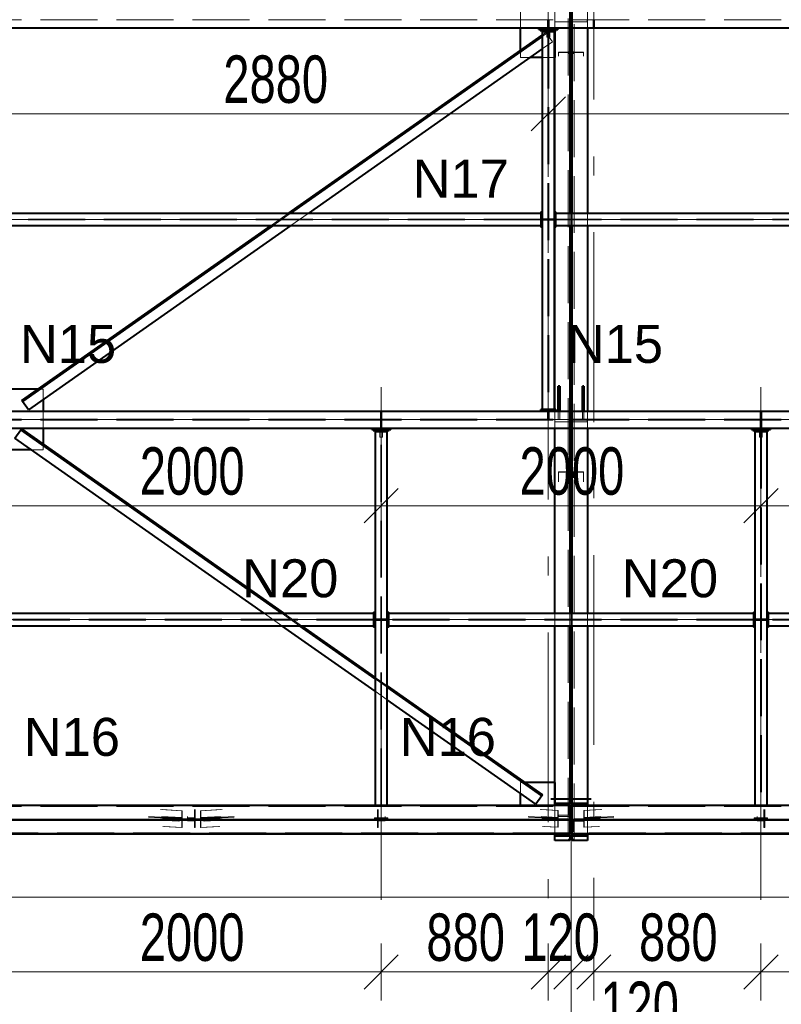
# Model space of a CAD drawing. Header units: metres. Extents: x 217 to 322, y -6 to 53.
# Tile 25 of 39: x 255.19 to 259.2, y 37.94 to 43.12. Entities that reach past the tile are written whole.
import ezdxf

# ---------------------------------------------------------------- set-up
doc = ezdxf.new("R2010")
doc.units = ezdxf.units.M
for name, pattern in [('__RA_15', [1.7, 1, -0.3, 0.1, -0.3]), ('__RA_2', [0.4, 0.3, -0.1]), ('__RA_4', [0.6, 0.3, -0.1, 0, -0.1, 0, -0.1])]:
    doc.linetypes.add(name, pattern=pattern)
for name, color, linetype, lineweight in [('OSY', 204, '__RA_15', 13), ('POPIS', 7, 'Continuous', 13), ('Standard', 7, 'Continuous', 40), ('VYZTUZ', 11, 'Continuous', 50)]:
    doc.layers.add(name, color=color, linetype=linetype, lineweight=lineweight)
doc.styles.add('ARIAL', font='ARIAL.TTF')

msp = doc.modelspace()

# ---------------------------------------------------------------- linework, layer by layer
at = {"layer": 'OSY', "color": 204, "linetype": 'Continuous', "lineweight": 13}
for p, q in [((258.0971, 36.1652), (258.0971, 47.9132)), ((227.8694, 42.0713), (266.4974, 42.0713)), ((223.0094, 41.0174), (268.4574, 41.0174)), ((227.8694, 39.9636), (266.4974, 39.9636)), ((223.0094, 38.9097), (268.4574, 38.9097))]:
    msp.add_line(p, q, dxfattribs=at)
at = {"layer": 'OSY', "color": 204, "linetype": '__RA_15', "lineweight": 13}
for p, q in [((258.2171, 45.4037), (258.2171, 38.3637)), ((257.9771, 43.296), (257.9771, 38.4059)), ((257.0971, 41.1883), (257.0971, 38.3637)), ((259.0971, 41.1883), (259.0971, 38.3637))]:
    msp.add_line(p, q, dxfattribs=at)
at = {"layer": 'Standard', "color": 136, "linetype": '__RA_2', "lineweight": 18}
for p, q in [((258.0811, 46.7305), (258.0811, 38.8002)), ((258.1131, 38.8002), (258.1131, 46.7305)), ((257.8311, 43.0801), (257.8311, 43.1701)), ((258.0111, 43.1223), (258.0111, 43.1701)), ((258.0111, 43.1701), (258.0111, 43.1223)), ((258.1831, 43.1701), (258.1831, 43.0801)), ((252.1031, 43.1223), (258.0911, 43.1223)), ((257.9731, 43.1223), (257.9731, 43.1123)), ((257.9731, 43.1123), (257.9811, 43.1123)), ((257.9731, 43.0801), (257.9731, 43.1123)), ((257.9811, 43.1123), (257.9811, 43.1223)), ((257.9811, 43.1123), (257.9811, 43.0801)), ((258.0111, 43.1123), (258.0111, 43.1223)), ((258.0111, 43.0671), (258.0111, 43.1123)), ((258.0111, 43.1123), (258.0111, 43.0721)), ((258.0111, 43.1123), (258.0911, 43.1123)), ((258.1031, 43.1223), (264.0911, 43.1223)), ((258.1031, 43.1123), (258.1811, 43.1123)), ((258.1811, 43.1223), (258.1811, 43.1123)), ((258.2131, 43.1223), (258.2131, 43.1123)), ((258.2131, 43.1123), (258.2211, 43.1123)), ((258.2131, 43.0801), (258.2131, 43.1123)), ((258.2211, 43.1123), (258.2211, 43.1223)), ((258.2211, 43.1123), (258.2211, 43.0801)), ((257.9451, 43.0428), (257.9645, 43.0564)), ((257.9679, 43.0514), (257.9451, 43.0354)), ((257.9645, 43.0564), (257.9679, 43.0514)), ((257.9679, 43.0514), (257.999, 43.0073)), ((257.9699, 43.0621), (257.9699, 43.0321)), ((257.9749, 43.0621), (257.9749, 41.0704)), ((257.9793, 43.0621), (257.9793, 41.0704)), ((257.9843, 43.0321), (257.9843, 43.0621)), ((258.0111, 43.0721), (258.0111, 43.0671)), ((257.999, 43.0073), (257.9451, 42.9694)), ((257.9699, 43.0321), (257.9749, 43.0321)), ((257.9793, 43.0321), (257.9843, 43.0321)), ((257.8311, 42.9251), (257.8311, 42.9627)), ((258.0851, 42.9532), (258.0311, 42.9532)), ((258.0311, 42.9532), (258.0311, 42.9505)), ((258.0311, 42.9505), (258.0311, 42.9309)), ((258.0311, 42.9505), (258.0911, 42.9505)), ((258.0851, 42.9555), (258.0851, 42.9532)), ((258.0851, 42.9442), (258.0851, 42.9532)), ((258.1031, 42.9505), (258.1631, 42.9505)), ((258.1091, 42.9532), (258.1091, 42.9555)), ((258.1631, 42.9532), (258.1091, 42.9532)), ((258.1091, 42.9532), (258.1091, 42.9442)), ((258.1631, 42.9505), (258.1631, 42.9532)), ((258.1631, 42.9309), (258.1631, 42.9505)), ((257.882, 42.9251), (257.8311, 42.9251)), ((258.0091, 42.9251), (257.9451, 42.9251)), ((257.9371, 42.0735), (255.1371, 42.0735)), ((257.9371, 42.0691), (255.1371, 42.0691)), ((256.5168, 42.0393), (256.6079, 42.1033)), ((256.6183, 42.1033), (256.5272, 42.0393)), ((256.7123, 42.1033), (256.6212, 42.0393)), ((257.9451, 42.0753), (257.9649, 42.0753)), ((257.9649, 42.0673), (257.9451, 42.0673)), ((257.9749, 42.0753), (257.9649, 42.0753)), ((257.9649, 42.0753), (257.9649, 42.0673)), ((257.9649, 42.0673), (257.9749, 42.0673)), ((257.9893, 42.0753), (257.9793, 42.0753)), ((257.9793, 42.0673), (257.9893, 42.0673)), ((257.9893, 42.0673), (257.9893, 42.0753)), ((257.9893, 42.0753), (258.0091, 42.0753)), ((258.0091, 42.0673), (257.9893, 42.0673)), ((258.0111, 42.0313), (258.0111, 42.1113)), ((261.0571, 42.0735), (258.0171, 42.0735)), ((261.0571, 42.0691), (258.0171, 42.0691)), ((258.0911, 42.1033), (258.0911, 42.0393)), ((258.1031, 42.0393), (258.1031, 42.1033)), ((258.1831, 42.1033), (258.1831, 42.0393)), ((255.3171, 41.1774), (255.2901, 41.1774)), ((255.3171, 41.1774), (255.3171, 41.1231)), ((258.0291, 41.0806), (258.0371, 41.0806)), ((258.1571, 41.0806), (258.1651, 41.0806)), ((255.3171, 41.0624), (255.3171, 40.9724)), ((257.0931, 41.0302), (257.0931, 41.0624)), ((257.1011, 41.0302), (257.0931, 41.0302)), ((257.0931, 41.0302), (257.0931, 41.0202)), ((257.1011, 41.0624), (257.1011, 41.0302)), ((257.1011, 41.0202), (257.1011, 41.0302)), ((257.9731, 41.0302), (257.9731, 41.0624)), ((257.9811, 41.0302), (257.9731, 41.0302)), ((257.9731, 41.0302), (257.9731, 41.0202)), ((257.9811, 41.0624), (257.9811, 41.0302)), ((257.9811, 41.0202), (257.9811, 41.0302)), ((258.0111, 41.0624), (258.0111, 41.0704)), ((258.0111, 41.0146), (258.0111, 41.0624)), ((258.0291, 41.0202), (258.0291, 41.0624)), ((258.0371, 41.0624), (258.0371, 41.0202)), ((258.1571, 41.0202), (258.1571, 41.0624)), ((258.1651, 41.0624), (258.1651, 41.0202)), ((258.1831, 41.0624), (258.1831, 40.9724)), ((259.0931, 41.0302), (259.0931, 41.0624)), ((259.1011, 41.0302), (259.0931, 41.0302)), ((259.0931, 41.0302), (259.0931, 41.0202)), ((259.1011, 41.0624), (259.1011, 41.0302)), ((259.1011, 41.0202), (259.1011, 41.0302)), ((252.1031, 41.0202), (258.0911, 41.0202)), ((252.1031, 41.0146), (258.0911, 41.0146)), ((257.0931, 41.0146), (257.0931, 41.0046)), ((257.0931, 41.0046), (257.1011, 41.0046)), ((257.0931, 40.9724), (257.0931, 41.0046)), ((257.1011, 41.0046), (257.1011, 41.0146)), ((257.1011, 41.0046), (257.1011, 40.9724)), ((258.0111, 41.0046), (258.0111, 41.0146)), ((258.0111, 40.9724), (258.0111, 41.0046)), ((258.0111, 41.0046), (258.0911, 41.0046)), ((258.1031, 41.0202), (264.0911, 41.0202)), ((258.1031, 41.0146), (264.0911, 41.0146)), ((258.1031, 41.0046), (258.1811, 41.0046)), ((258.1811, 41.0146), (258.1811, 41.0046)), ((259.0931, 41.0146), (259.0931, 41.0046)), ((259.0931, 41.0046), (259.1011, 41.0046)), ((259.0931, 40.9724), (259.0931, 41.0046)), ((259.1011, 41.0046), (259.1011, 41.0146)), ((259.1011, 41.0046), (259.1011, 40.9724)), ((257.0899, 40.9544), (257.0899, 40.9244)), ((257.0899, 40.9244), (257.0949, 40.9244)), ((257.0949, 38.9847), (257.0949, 40.9544)), ((257.0993, 38.9847), (257.0993, 40.9544)), ((257.0993, 40.9244), (257.1043, 40.9244)), ((257.1043, 40.9244), (257.1043, 40.9544)), ((259.0899, 40.9544), (259.0899, 40.9244)), ((259.0899, 40.9244), (259.0949, 40.9244)), ((259.0949, 40.9544), (259.0949, 38.9847)), ((259.0993, 40.9544), (259.0993, 38.9847)), ((259.0993, 40.9244), (259.1043, 40.9244)), ((259.1043, 40.9244), (259.1043, 40.9544)), ((255.3171, 40.8873), (255.3171, 40.88)), ((255.3171, 40.88), (255.3171, 40.8574)), ((255.3171, 40.8574), (255.2553, 40.8574)), ((258.0851, 40.7416), (258.0311, 40.7416)), ((258.0311, 40.7416), (258.0311, 40.7399)), ((258.0311, 40.7399), (258.0311, 40.6888)), ((258.0311, 40.7399), (258.0911, 40.7399)), ((258.0851, 40.7442), (258.0851, 40.7416)), ((258.0851, 40.7103), (258.0851, 40.7416)), ((258.1031, 40.7399), (258.1631, 40.7399)), ((258.1091, 40.7416), (258.1091, 40.7442)), ((258.1631, 40.7416), (258.1091, 40.7416)), ((258.1091, 40.7416), (258.1091, 40.7103)), ((258.1631, 40.7399), (258.1631, 40.7416)), ((258.1631, 40.6888), (258.1631, 40.7399)), ((256.5731, 39.9316), (256.482, 39.9956)), ((256.667, 39.9316), (256.5759, 39.9956)), ((256.5864, 39.9956), (256.6775, 39.9316)), ((258.0111, 39.9316), (258.0111, 39.9956)), ((258.0911, 39.9956), (258.0911, 39.9316)), ((258.1031, 39.9316), (258.1031, 39.9956)), ((258.1831, 39.9956), (258.1831, 39.9316)), ((257.0571, 39.9658), (255.1371, 39.9658)), ((257.0571, 39.9614), (255.1371, 39.9614)), ((257.0651, 39.9676), (257.0849, 39.9676)), ((257.0849, 39.9596), (257.0651, 39.9596)), ((257.0949, 39.9676), (257.0849, 39.9676)), ((257.0849, 39.9676), (257.0849, 39.9596)), ((257.0849, 39.9596), (257.0949, 39.9596)), ((257.1093, 39.9676), (257.0993, 39.9676)), ((257.0993, 39.9596), (257.1093, 39.9596)), ((257.1093, 39.9596), (257.1093, 39.9676)), ((257.1093, 39.9676), (257.1291, 39.9676)), ((257.1291, 39.9596), (257.1093, 39.9596)), ((259.0571, 39.9658), (257.1371, 39.9658)), ((259.0571, 39.9614), (257.1371, 39.9614)), ((259.0651, 39.9676), (259.0849, 39.9676)), ((259.0849, 39.9596), (259.0651, 39.9596)), ((259.0949, 39.9676), (259.0849, 39.9676)), ((259.0849, 39.9676), (259.0849, 39.9596)), ((259.0849, 39.9596), (259.0949, 39.9596)), ((259.1093, 39.9676), (259.0993, 39.9676)), ((259.0993, 39.9596), (259.1093, 39.9596)), ((259.1093, 39.9596), (259.1093, 39.9676)), ((259.1093, 39.9676), (259.1291, 39.9676)), ((259.1291, 39.9596), (259.1093, 39.9596)), ((261.0571, 39.9658), (259.1371, 39.9658)), ((261.0571, 39.9614), (259.1371, 39.9614)), ((257.0651, 39.6592), (257.1291, 39.6142)), ((257.1291, 39.6069), (257.0651, 39.6519)), ((257.1291, 39.5409), (257.0651, 39.5859)), ((257.8439, 39.1047), (257.8311, 39.1047)), ((257.8311, 39.0477), (257.8311, 39.1047)), ((257.8544, 39.1047), (257.8439, 39.1047)), ((252.1031, 38.9787), (258.0911, 38.9787)), ((255.935, 38.9625), (256.0474, 38.9565)), ((255.9426, 38.9625), (256.0495, 38.9568)), ((256.0495, 38.9568), (256.0474, 38.9565)), ((256.0474, 38.9565), (256.0474, 38.9207)), ((256.0495, 38.917), (256.0495, 38.9568)), ((256.1131, 38.9625), (256.1131, 38.9553)), ((256.1131, 38.9553), (256.1131, 38.9194)), ((256.1171, 38.9553), (256.1131, 38.9553)), ((256.1171, 38.9625), (256.1171, 38.9553)), ((256.1171, 38.9154), (256.1171, 38.9553)), ((256.1448, 38.9568), (256.2517, 38.9625)), ((256.1448, 38.9568), (256.1448, 38.917)), ((256.1469, 38.9565), (256.1448, 38.9568)), ((256.1469, 38.9565), (256.2593, 38.9625)), ((256.1469, 38.9207), (256.1469, 38.9565)), ((257.0949, 38.9847), (257.0651, 38.9847)), ((257.0771, 38.9553), (257.0771, 38.9625)), ((257.0771, 38.9553), (257.0771, 38.9154)), ((257.0811, 38.9553), (257.0771, 38.9553)), ((257.0811, 38.9553), (257.0811, 38.9625)), ((257.0811, 38.9194), (257.0811, 38.9553)), ((257.1291, 38.9847), (257.0993, 38.9847)), ((257.935, 38.9625), (258.0277, 38.9576)), ((257.9426, 38.9625), (258.0298, 38.9578)), ((258.0111, 38.8347), (258.0111, 38.9847)), ((258.0298, 38.9578), (258.0277, 38.9576)), ((258.0277, 38.9576), (258.0277, 38.9217)), ((258.0298, 38.918), (258.0298, 38.9578)), ((258.0851, 38.9886), (258.0851, 38.987)), ((258.0851, 38.987), (258.0851, 38.9332)), ((258.0911, 38.987), (258.0851, 38.987)), ((258.0911, 38.9947), (258.0911, 38.9847)), ((258.1031, 38.9847), (258.1031, 38.9947)), ((258.1031, 38.9787), (264.0911, 38.9787)), ((258.1644, 38.9578), (258.2517, 38.9625)), ((258.1644, 38.9578), (258.1644, 38.918)), ((258.1666, 38.9576), (258.1644, 38.9578)), ((258.1666, 38.9576), (258.2593, 38.9625)), ((258.1666, 38.9217), (258.1666, 38.9576)), ((258.1831, 38.9847), (258.1831, 38.8347)), ((259.0949, 38.9847), (259.0651, 38.9847)), ((259.1291, 38.9847), (259.0993, 38.9847)), ((259.1131, 38.9625), (259.1131, 38.9553)), ((259.1131, 38.9553), (259.1131, 38.9194)), ((259.1171, 38.9553), (259.1131, 38.9553)), ((259.1171, 38.9625), (259.1171, 38.9553)), ((259.1171, 38.9154), (259.1171, 38.9553)), ((252.1031, 38.9097), (258.0911, 38.9097)), ((258.0911, 38.9097), (252.1031, 38.9097)), ((255.8716, 38.9263), (256.0284, 38.918)), ((256.0284, 38.9141), (255.8722, 38.9223)), ((255.8733, 38.9143), (256.0284, 38.9061)), ((256.0284, 38.9021), (255.8739, 38.9103)), ((255.94, 38.9263), (256.0474, 38.9207)), ((256.0474, 38.9047), (255.9422, 38.9103)), ((255.9471, 38.9138), (255.9471, 38.9223)), ((255.9471, 38.9058), (255.9471, 38.9138)), ((256.2471, 38.9138), (255.9471, 38.9138)), ((255.9471, 38.9058), (256.2471, 38.9058)), ((255.9481, 38.9223), (256.0495, 38.917)), ((256.0495, 38.909), (255.9492, 38.9143)), ((256.0474, 38.9207), (256.0284, 38.918)), ((256.0284, 38.918), (256.0284, 38.9141)), ((256.0284, 38.9141), (256.0495, 38.917)), ((256.0495, 38.909), (256.0284, 38.9061)), ((256.0284, 38.9061), (256.0284, 38.9021)), ((256.0284, 38.9021), (256.0474, 38.9047)), ((256.0474, 38.9047), (256.0474, 38.8688)), ((256.0495, 38.8691), (256.0495, 38.909)), ((256.0771, 38.9263), (256.0771, 38.9194)), ((256.1131, 38.9194), (256.0771, 38.9194)), ((256.0771, 38.9194), (256.0771, 38.9154)), ((256.0771, 38.9154), (256.1171, 38.9154)), ((256.0771, 38.9143), (256.0771, 38.9074)), ((256.1171, 38.9074), (256.0771, 38.9074)), ((256.0771, 38.9074), (256.0771, 38.9034)), ((256.0771, 38.9034), (256.1131, 38.9034)), ((256.1131, 38.9034), (256.1131, 38.9103)), ((256.1131, 38.9034), (256.1131, 38.8676)), ((256.1171, 38.9074), (256.1171, 38.9143)), ((256.1171, 38.8676), (256.1171, 38.9074)), ((256.1448, 38.917), (256.2462, 38.9223)), ((256.1448, 38.917), (256.1658, 38.9141)), ((256.2451, 38.9143), (256.1448, 38.909)), ((256.1448, 38.909), (256.1448, 38.8691)), ((256.1658, 38.9061), (256.1448, 38.909)), ((256.1469, 38.9207), (256.2543, 38.9263)), ((256.1658, 38.918), (256.1469, 38.9207)), ((256.2521, 38.9103), (256.1469, 38.9047)), ((256.1469, 38.8688), (256.1469, 38.9047)), ((256.1469, 38.9047), (256.1658, 38.9021)), ((256.1658, 38.918), (256.3226, 38.9263)), ((256.3221, 38.9223), (256.1658, 38.9141)), ((256.1658, 38.9141), (256.1658, 38.918)), ((256.1658, 38.9061), (256.321, 38.9143)), ((256.3204, 38.9103), (256.1658, 38.9021)), ((256.1658, 38.9021), (256.1658, 38.9061)), ((256.2471, 38.9223), (256.2471, 38.9138)), ((256.2471, 38.9058), (256.2471, 38.9138)), ((257.0621, 38.9138), (257.0621, 38.9198)), ((257.1321, 38.9198), (257.0621, 38.9198)), ((257.1321, 38.9138), (257.0621, 38.9138)), ((257.0621, 38.9138), (257.0621, 38.9058)), ((257.0621, 38.9118), (257.1321, 38.9118)), ((257.0621, 38.9058), (257.1321, 38.9058)), ((257.0771, 38.9154), (257.1171, 38.9154)), ((257.0771, 38.9143), (257.0771, 38.9074)), ((257.0771, 38.9074), (257.0771, 38.8676)), ((257.1171, 38.9074), (257.0771, 38.9074)), ((257.1171, 38.9194), (257.0811, 38.9194)), ((257.0811, 38.9103), (257.0811, 38.9034)), ((257.0811, 38.8676), (257.0811, 38.9034)), ((257.0811, 38.9034), (257.1171, 38.9034)), ((257.1171, 38.9194), (257.1171, 38.9263)), ((257.1171, 38.9154), (257.1171, 38.9194)), ((257.1171, 38.9074), (257.1171, 38.9143)), ((257.1171, 38.9034), (257.1171, 38.9074)), ((257.1321, 38.9198), (257.1321, 38.9138)), ((257.1321, 38.9138), (257.1321, 38.9058)), ((257.8716, 38.9263), (258.0087, 38.9191)), ((258.0087, 38.9151), (257.8722, 38.9223)), ((257.8733, 38.9143), (258.0087, 38.9071)), ((258.0087, 38.9031), (257.8739, 38.9103)), ((257.94, 38.9263), (258.0277, 38.9217)), ((258.0277, 38.9057), (257.9422, 38.9103)), ((257.9471, 38.9146), (257.9471, 38.9223)), ((257.9471, 38.9146), (257.9471, 38.9067)), ((258.0811, 38.9146), (257.9471, 38.9146)), ((257.9471, 38.9067), (258.0811, 38.9067)), ((257.9481, 38.9223), (258.0298, 38.918)), ((258.0298, 38.91), (257.9492, 38.9143)), ((258.0277, 38.9217), (258.0087, 38.9191)), ((258.0087, 38.9191), (258.0087, 38.9151)), ((258.0087, 38.9151), (258.0298, 38.918)), ((258.0298, 38.91), (258.0087, 38.9071)), ((258.0087, 38.9071), (258.0087, 38.9031)), ((258.0087, 38.9031), (258.0277, 38.9057)), ((258.0277, 38.9057), (258.0277, 38.8699)), ((258.0298, 38.8702), (258.0298, 38.91)), ((258.0311, 38.9344), (258.0311, 38.9332)), ((258.0851, 38.9332), (258.0311, 38.9332)), ((258.0311, 38.9332), (258.0311, 38.9272)), ((258.0311, 38.9272), (258.0911, 38.9272)), ((258.1031, 38.9097), (264.0911, 38.9097)), ((264.0911, 38.9097), (258.1031, 38.9097)), ((258.1631, 38.9073), (258.1031, 38.9073)), ((258.1091, 38.9023), (258.1091, 38.9013)), ((258.1091, 38.8475), (258.1091, 38.9013)), ((258.1091, 38.9013), (258.1631, 38.9013)), ((258.2471, 38.9146), (258.1131, 38.9146)), ((258.1131, 38.9067), (258.2471, 38.9067)), ((258.1631, 38.9073), (258.1631, 38.9083)), ((258.1631, 38.9013), (258.1631, 38.9073)), ((258.1644, 38.918), (258.2462, 38.9223)), ((258.1644, 38.918), (258.1855, 38.9151)), ((258.2451, 38.9143), (258.1644, 38.91)), ((258.1644, 38.91), (258.1644, 38.8702)), ((258.1855, 38.9071), (258.1644, 38.91)), ((258.1666, 38.9217), (258.2543, 38.9263)), ((258.1855, 38.9191), (258.1666, 38.9217)), ((258.2521, 38.9103), (258.1666, 38.9057)), ((258.1666, 38.8699), (258.1666, 38.9057)), ((258.1666, 38.9057), (258.1855, 38.9031)), ((258.1855, 38.9191), (258.3226, 38.9263)), ((258.3221, 38.9223), (258.1855, 38.9151)), ((258.1855, 38.9151), (258.1855, 38.9191)), ((258.1855, 38.9071), (258.321, 38.9143)), ((258.3204, 38.9103), (258.1855, 38.9031)), ((258.1855, 38.9031), (258.1855, 38.9071)), ((258.2471, 38.9223), (258.2471, 38.9146)), ((258.2471, 38.9067), (258.2471, 38.9146)), ((259.1321, 38.9198), (259.0621, 38.9198)), ((259.0621, 38.9138), (259.0621, 38.9198)), ((259.1321, 38.9138), (259.0621, 38.9138)), ((259.0621, 38.9058), (259.0621, 38.9138)), ((259.0621, 38.9118), (259.1321, 38.9118)), ((259.0621, 38.9058), (259.1321, 38.9058)), ((259.0771, 38.9263), (259.0771, 38.9194)), ((259.1131, 38.9194), (259.0771, 38.9194)), ((259.0771, 38.9194), (259.0771, 38.9154)), ((259.0771, 38.9154), (259.1171, 38.9154)), ((259.0771, 38.9143), (259.0771, 38.9074)), ((259.1171, 38.9074), (259.0771, 38.9074)), ((259.0771, 38.9074), (259.0771, 38.9034)), ((259.0771, 38.9034), (259.1131, 38.9034)), ((259.1131, 38.9034), (259.1131, 38.9103)), ((259.1131, 38.9034), (259.1131, 38.8676)), ((259.1171, 38.9074), (259.1171, 38.9143)), ((259.1171, 38.8676), (259.1171, 38.9074)), ((259.1321, 38.9198), (259.1321, 38.9138)), ((259.1321, 38.9058), (259.1321, 38.9138)), ((256.0474, 38.8688), (255.9472, 38.8741)), ((256.0495, 38.8691), (255.9547, 38.8741)), ((256.0474, 38.8688), (256.0495, 38.8691)), ((256.1131, 38.8676), (256.1171, 38.8676)), ((256.2395, 38.8741), (256.1448, 38.8691)), ((256.1448, 38.8691), (256.1469, 38.8688)), ((256.2471, 38.8741), (256.1469, 38.8688)), ((257.0771, 38.8676), (257.0811, 38.8676)), ((258.0277, 38.8699), (257.9471, 38.8741)), ((258.0298, 38.8702), (257.9547, 38.8741)), ((258.0277, 38.8699), (258.0298, 38.8702)), ((258.2395, 38.8741), (258.1644, 38.8702)), ((258.1644, 38.8702), (258.1666, 38.8699)), ((258.2471, 38.8741), (258.1666, 38.8699)), ((259.1131, 38.8676), (259.1171, 38.8676)), ((258.0911, 38.8407), (252.1031, 38.8407)), ((258.0111, 38.8002), (258.0811, 38.8002)), ((258.0811, 38.8062), (258.0911, 38.8062)), ((258.0911, 38.8347), (258.0911, 38.8247)), ((258.1031, 38.8475), (258.1091, 38.8475)), ((264.0911, 38.8407), (258.1031, 38.8407)), ((258.1031, 38.8247), (258.1031, 38.8347)), ((258.1031, 38.8062), (258.1131, 38.8062)), ((258.1131, 38.8002), (258.1831, 38.8002))]:
    msp.add_line(p, q, dxfattribs=at)
at = {"layer": 'Standard', "color": 1, "linetype": 'Continuous', "lineweight": 40}
for p, q in [((258.0911, 43.1701), (258.0911, 43.0801)), ((258.1031, 43.0801), (258.1031, 43.1701)), ((258.1031, 43.1223), (258.0911, 43.1223)), ((258.0911, 43.1123), (258.1031, 43.1123)), ((252.1031, 43.0801), (258.0911, 43.0801)), ((257.8311, 42.9627), (257.8311, 43.0801)), ((257.9271, 43.0721), (257.9271, 43.0801)), ((257.9271, 43.0721), (258.0271, 43.0721)), ((257.9349, 43.0721), (257.9349, 43.0671)), ((257.9349, 43.0671), (257.9699, 43.0671)), ((257.9451, 43.0621), (257.9451, 41.0704)), ((257.9451, 43.0621), (258.0091, 43.0621)), ((257.9699, 43.0671), (257.9699, 43.0621)), ((257.9749, 43.0621), (257.9749, 43.0721)), ((257.9793, 43.0721), (257.9793, 43.0621)), ((257.9843, 43.0621), (257.9843, 43.0671)), ((257.9843, 43.0671), (258.0193, 43.0671)), ((258.0091, 41.0704), (258.0091, 43.0621)), ((258.0111, 42.9251), (258.0111, 43.0671)), ((258.0111, 43.0671), (258.0111, 42.9251)), ((258.0193, 43.0671), (258.0193, 43.0721)), ((258.0271, 43.0801), (258.0271, 43.0721)), ((258.0911, 43.0801), (258.0911, 42.1033)), ((258.1031, 42.1033), (258.1031, 43.0801)), ((258.1031, 43.0801), (264.0911, 43.0801)), ((258.1831, 43.0801), (258.1831, 42.1033)), ((256.6079, 42.1033), (257.9451, 43.0428)), ((257.9451, 43.0354), (256.6183, 42.1033)), ((257.9451, 42.9694), (256.7123, 42.1033)), ((257.9451, 42.9251), (257.882, 42.9251)), ((258.0111, 42.9251), (258.0091, 42.9251)), ((258.0111, 42.1113), (258.0111, 42.9251)), ((258.1031, 42.816), (258.0911, 42.816)), ((257.9371, 42.1033), (255.1371, 42.1033)), ((257.9371, 42.1113), (257.9371, 42.1033)), ((257.9371, 42.1113), (257.9451, 42.1113)), ((257.9371, 42.1033), (257.9371, 42.0393)), ((258.0091, 42.1113), (258.0171, 42.1113)), ((258.0171, 42.1033), (258.0171, 42.1113)), ((258.0171, 42.0393), (258.0171, 42.1033)), ((261.0571, 42.1033), (258.0171, 42.1033)), ((255.1371, 42.0393), (257.9371, 42.0393)), ((255.2045, 41.1173), (256.5168, 42.0393)), ((256.5272, 42.0393), (255.2079, 41.1123)), ((256.6212, 42.0393), (255.239, 41.0682)), ((257.9371, 42.0393), (257.9371, 42.0313)), ((257.9451, 42.0313), (257.9371, 42.0313)), ((258.0171, 42.0313), (258.0091, 42.0313)), ((258.0111, 41.0704), (258.0111, 42.0313)), ((258.0171, 42.0313), (258.0171, 42.0393)), ((258.0171, 42.0393), (261.0571, 42.0393)), ((258.0911, 42.0393), (258.0911, 41.0624)), ((258.1031, 41.0624), (258.1031, 42.0393)), ((258.1831, 42.0393), (258.1831, 41.0624)), ((258.0291, 41.0624), (258.0291, 41.1937)), ((258.0371, 41.1937), (258.0291, 41.1937)), ((258.0371, 41.1937), (258.0371, 41.0624)), ((258.1651, 41.1937), (258.1571, 41.1937)), ((258.1571, 41.0624), (258.1571, 41.1937)), ((258.1651, 41.1937), (258.1651, 41.0624)), ((255.2901, 41.1774), (255.1291, 41.1774)), ((255.2079, 41.1123), (255.2045, 41.1173)), ((255.239, 41.0682), (255.2079, 41.1123)), ((255.3171, 41.1231), (255.3171, 41.0624)), ((258.1031, 41.0983), (258.0911, 41.0983)), ((252.1031, 41.0624), (258.0911, 41.0624)), ((257.9371, 41.0624), (257.9371, 41.0704)), ((257.9451, 41.0704), (257.9371, 41.0704)), ((258.0091, 41.0704), (257.9451, 41.0704)), ((258.0171, 41.0704), (258.0091, 41.0704)), ((258.0171, 41.0704), (258.0171, 41.0624)), ((258.0911, 41.0624), (258.0911, 40.9724)), ((258.1031, 41.0624), (264.0911, 41.0624)), ((258.1031, 40.9724), (258.1031, 41.0624)), ((258.1031, 41.0146), (258.0911, 41.0146)), ((258.0911, 41.0046), (258.1031, 41.0046)), ((252.1031, 40.9724), (258.0911, 40.9724)), ((255.1681, 40.9187), (255.1991, 40.9629)), ((255.1991, 40.9629), (255.2026, 40.9678)), ((256.5759, 39.9956), (255.1991, 40.9629)), ((255.2026, 40.9678), (256.5864, 39.9956)), ((255.3171, 40.9724), (255.3171, 40.8873)), ((257.0471, 40.9644), (257.0471, 40.9724)), ((257.0471, 40.9644), (257.1471, 40.9644)), ((257.0549, 40.9644), (257.0549, 40.9594)), ((257.0549, 40.9594), (257.0899, 40.9594)), ((257.0651, 40.9544), (257.1291, 40.9544)), ((257.0651, 40.9544), (257.0651, 38.9847)), ((257.0899, 40.9594), (257.0899, 40.9544)), ((257.0949, 40.9544), (257.0949, 40.9644)), ((257.0993, 40.9644), (257.0993, 40.9544)), ((257.1043, 40.9544), (257.1043, 40.9594)), ((257.1043, 40.9594), (257.1393, 40.9594)), ((257.1291, 38.9847), (257.1291, 40.9544)), ((257.1393, 40.9594), (257.1393, 40.9644)), ((257.1471, 40.9724), (257.1471, 40.9644)), ((258.0111, 39.9956), (258.0111, 40.9724)), ((258.0911, 40.9724), (258.0911, 39.9956)), ((258.1031, 39.9956), (258.1031, 40.9724)), ((258.1031, 40.9724), (264.0911, 40.9724)), ((258.1831, 40.9724), (258.1831, 39.9956)), ((259.0471, 40.9644), (259.0471, 40.9724)), ((259.0471, 40.9644), (259.1471, 40.9644)), ((259.0549, 40.9644), (259.0549, 40.9594)), ((259.0549, 40.9594), (259.0899, 40.9594)), ((259.0651, 40.9544), (259.0651, 38.9847)), ((259.0651, 40.9544), (259.1291, 40.9544)), ((259.0899, 40.9594), (259.0899, 40.9544)), ((259.0949, 40.9544), (259.0949, 40.9644)), ((259.0993, 40.9644), (259.0993, 40.9544)), ((259.1043, 40.9544), (259.1043, 40.9594)), ((259.1043, 40.9594), (259.1393, 40.9594)), ((259.1291, 38.9847), (259.1291, 40.9544)), ((259.1393, 40.9594), (259.1393, 40.9644)), ((259.1471, 40.9724), (259.1471, 40.9644)), ((256.482, 39.9956), (255.1681, 40.9187)), ((255.2553, 40.8574), (255.1291, 40.8574)), ((258.1031, 40.5983), (258.0911, 40.5983)), ((257.0571, 39.9956), (255.1371, 39.9956)), ((257.0571, 40.0036), (257.0571, 39.9956)), ((257.0571, 40.0036), (257.0651, 40.0036)), ((257.0571, 39.9956), (257.0571, 39.9316)), ((257.1291, 40.0036), (257.1371, 40.0036)), ((257.1371, 39.9956), (257.1371, 40.0036)), ((257.1371, 39.9316), (257.1371, 39.9956)), ((259.0571, 39.9956), (257.1371, 39.9956)), ((259.0571, 40.0036), (259.0571, 39.9956)), ((259.0571, 40.0036), (259.0651, 40.0036)), ((259.0571, 39.9956), (259.0571, 39.9316)), ((259.1291, 40.0036), (259.1371, 40.0036)), ((259.1371, 39.9956), (259.1371, 40.0036)), ((259.1371, 39.9316), (259.1371, 39.9956)), ((261.0571, 39.9956), (259.1371, 39.9956)), ((255.1371, 39.9316), (257.0571, 39.9316)), ((257.0651, 39.5859), (256.5731, 39.9316)), ((257.0651, 39.6519), (256.667, 39.9316)), ((256.6775, 39.9316), (257.0651, 39.6592)), ((257.0571, 39.9316), (257.0571, 39.9236)), ((257.0651, 39.9236), (257.0571, 39.9236)), ((257.1371, 39.9236), (257.1291, 39.9236)), ((257.1371, 39.9236), (257.1371, 39.9316)), ((257.1371, 39.9316), (259.0571, 39.9316)), ((258.0111, 39.1047), (258.0111, 39.9316)), ((258.0911, 39.9316), (258.0911, 38.9947)), ((258.1031, 38.9947), (258.1031, 39.9316)), ((258.1831, 39.9316), (258.1831, 38.9847)), ((259.0571, 39.9316), (259.0571, 39.9236)), ((259.0651, 39.9236), (259.0571, 39.9236)), ((259.1371, 39.9236), (259.1291, 39.9236)), ((259.1371, 39.9236), (259.1371, 39.9316)), ((259.1371, 39.9316), (261.0571, 39.9316)), ((257.1291, 39.6142), (257.9461, 39.0402)), ((257.9427, 39.0353), (257.1291, 39.6069)), ((257.9116, 38.9911), (257.1291, 39.5409)), ((258.0111, 39.1047), (257.8544, 39.1047)), ((258.0111, 39.1047), (258.0111, 38.9947)), ((258.0111, 38.9947), (258.0111, 39.1047)), ((257.8311, 38.9847), (257.8311, 39.0477)), ((257.9427, 39.0353), (257.9116, 38.9911)), ((257.9461, 39.0402), (257.9427, 39.0353)), ((258.1031, 39.0109), (258.0911, 39.0109)), ((257.0651, 38.9847), (255.1291, 38.9847)), ((257.1291, 38.9847), (257.0651, 38.9847)), ((257.1291, 38.9847), (257.0651, 38.9847)), ((258.0911, 38.9847), (257.1291, 38.9847)), ((258.0111, 38.9847), (258.0111, 38.9947)), ((258.1811, 38.9947), (258.0111, 38.9947)), ((258.0911, 38.9847), (258.1031, 38.9847)), ((258.0911, 38.9847), (258.0911, 38.9097)), ((259.0651, 38.9847), (258.1031, 38.9847)), ((258.1031, 38.9097), (258.1031, 38.9847)), ((258.1811, 38.9947), (258.1811, 38.9847)), ((259.1291, 38.9847), (259.0651, 38.9847)), ((259.1291, 38.9847), (259.0651, 38.9847)), ((261.0651, 38.9847), (259.1291, 38.9847)), ((252.1031, 38.9097), (258.0911, 38.9097)), ((258.0911, 38.9097), (252.1031, 38.9097)), ((258.0911, 38.9097), (258.0911, 38.8347)), ((258.1031, 38.9097), (264.0911, 38.9097)), ((264.0911, 38.9097), (258.1031, 38.9097)), ((258.1031, 38.8347), (258.1031, 38.9097)), ((252.1031, 38.8347), (258.0911, 38.8347)), ((258.0111, 38.8247), (258.0111, 38.8347)), ((258.0111, 38.7993), (258.0111, 38.8247)), ((258.0111, 38.8247), (258.1811, 38.8247)), ((258.0911, 38.7993), (258.0111, 38.7993)), ((258.1031, 38.8347), (258.0911, 38.8347)), ((258.0911, 38.8247), (258.0911, 38.7993)), ((258.1031, 38.8102), (258.0911, 38.8102)), ((258.1031, 38.8347), (264.0911, 38.8347)), ((258.1031, 38.7993), (258.1031, 38.8247)), ((258.1831, 38.7993), (258.1031, 38.7993)), ((258.1811, 38.8347), (258.1811, 38.8247)), ((258.1831, 38.8347), (258.1831, 38.7993))]:
    msp.add_line(p, q, dxfattribs=at)
at = {"layer": 'Standard', "color": 1, "linetype": '__RA_4', "lineweight": 40}
msp.add_line((257.9911, 39.0187), (258.2031, 39.0187), dxfattribs=at)
at = {"layer": 'Standard', "color": 204, "linetype": 'Continuous', "lineweight": 13}
msp.add_line((227.6952, 38.8347), (265.6274, 38.8407), dxfattribs=at)
at = {"layer": 'Standard', "color": 7, "linetype": 'Continuous', "lineweight": 13}
msp.add_lwpolyline([(222.9094, 38.5015), (265.7274, 38.5015), (265.7274, 46.8305), (222.9094, 46.8305), (222.9094, 38.5015)], dxfattribs=at)
at = {"layer": 'VYZTUZ', "color": 171, "linetype": 'Continuous', "lineweight": 18}
for p, q in [((257.9771, 42.6276), (257.9771, 42.7776)), ((257.8871, 42.5376), (258.0671, 42.7176)), ((255.0971, 42.6276), (257.9771, 42.6276)), ((257.9771, 42.6276), (257.9771, 42.4776)), ((257.9771, 42.6276), (261.0971, 42.6276)), ((257.0971, 40.5635), (257.0971, 40.7135)), ((259.0971, 40.5635), (259.0971, 40.7135)), ((257.0071, 40.4735), (257.1871, 40.6535)), ((259.0071, 40.4735), (259.1871, 40.6535)), ((255.0971, 40.5635), (257.0971, 40.5635)), ((257.0971, 40.5635), (257.0971, 40.4135)), ((257.0971, 40.5635), (259.0971, 40.5635)), ((259.0971, 40.5635), (259.0971, 40.4135)), ((259.0971, 40.5635), (261.0971, 40.5635)), ((257.0971, 38.1077), (257.0971, 38.2577)), ((257.9771, 38.1077), (257.9771, 38.2577)), ((258.0971, 38.1077), (258.0971, 38.2577)), ((258.2171, 38.1077), (258.2171, 38.2577)), ((259.0971, 38.1077), (259.0971, 38.2577)), ((257.0071, 38.0177), (257.1871, 38.1977)), ((257.8871, 38.0177), (258.0671, 38.1977)), ((258.0071, 38.0177), (258.1871, 38.1977)), ((258.1271, 38.0177), (258.3071, 38.1977)), ((259.0071, 38.0177), (259.1871, 38.1977)), ((255.0971, 38.1077), (257.0971, 38.1077)), ((257.0971, 38.1077), (257.0971, 37.9577)), ((257.0971, 38.1077), (257.9771, 38.1077)), ((257.9771, 38.1077), (257.9771, 37.9577)), ((257.9771, 38.1077), (258.0971, 38.1077)), ((258.0971, 38.1077), (258.0971, 37.9577)), ((258.0971, 38.1077), (258.2171, 38.1077)), ((258.2171, 38.1077), (258.2171, 37.9577)), ((258.2171, 38.1077), (259.0971, 38.1077)), ((259.0971, 38.1077), (259.0971, 37.9577)), ((259.0971, 38.1077), (261.0971, 38.1077))]:
    msp.add_line(p, q, dxfattribs=at)

# ---------------------------------------------------------------- texts
at = {"layer": 'POPIS', "color": 204, "linetype": 'Continuous', "lineweight": 13, "char_height": 0.2, "width": 0.09912, "attachment_point": 7, "style": 'ARIAL'}
for s, insert in [('\\W0.99;N17', (257.2621, 42.1864)), ('\\W0.99;N15', (255.1941, 41.313)), ('\\W0.99;N15', (258.0741, 41.313)), ('\\W0.99;N20', (256.364, 40.0784)), ('\\W0.99;N20', (258.364, 40.0784)), ('\\W0.99;N16', (255.2141, 39.243)), ('\\W0.99;N16', (257.1941, 39.243))]:
    msp.add_mtext(s, dxfattribs=dict(at, insert=insert))
at = {"layer": 'VYZTUZ', "color": 171, "linetype": 'Continuous', "lineweight": 18, "char_height": 0.25, "width": 0.089286, "attachment_point": 7, "style": 'ARIAL'}
for s, insert in [('\\W0.71;2880', (256.2656, 42.6819)), ('\\W0.71;2000', (255.8256, 40.6177)), ('\\W0.71;2000', (257.8256, 40.6177)), ('\\W0.71;2000', (255.8256, 38.162)), ('\\W0.71;880', (257.335, 38.162)), ('\\W0.71;120', (257.835, 38.162)), ('\\W0.71;880', (258.455, 38.162)), ('\\W0.71;120', (258.2513, 37.8031))]:
    msp.add_mtext(s, dxfattribs=dict(at, insert=insert))

doc.saveas('drawing.dxf')
